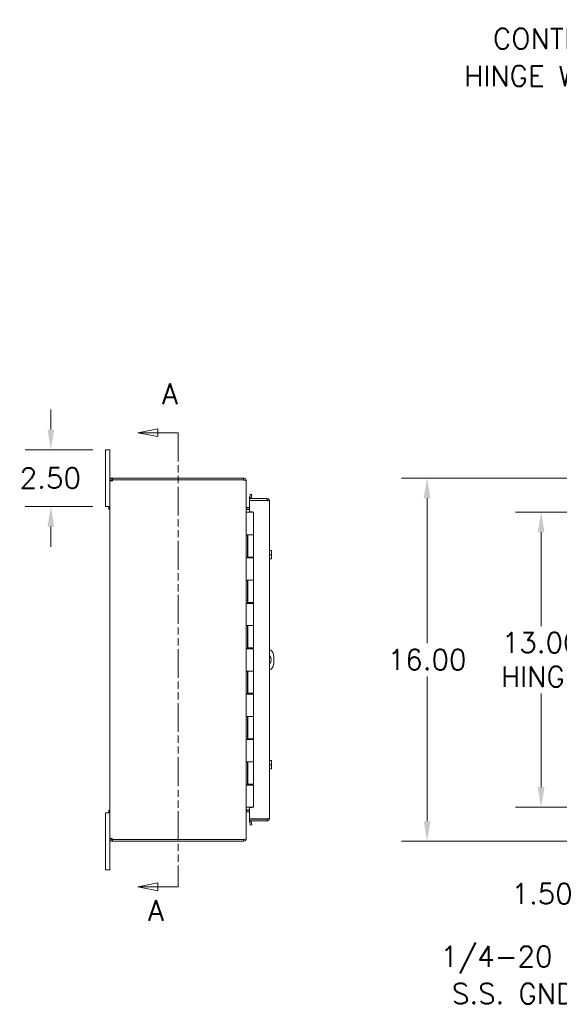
# Model space of a CAD drawing. Header units: inches. Extents: x 4 to 147, y 2 to 94.
# Tile 2 of 9: x 4 to 28, y 44 to 87. Entities that reach past the tile are written whole.
import ezdxf

# ---------------------------------------------------------------- set-up
doc = ezdxf.new("R2010")
doc.units = ezdxf.units.IN
doc.header["$LTSCALE"] = 9
doc.header["$MEASUREMENT"] = 0
doc.linetypes.add('DOUBLE_DASH_CHAIN', pattern=[1.2403, 0.6614, -0.0827, 0.1654, -0.0827, 0.1654, -0.0827])
for name, color, linetype, lineweight in [('Dimension (ANSI)', 7, 'Continuous', 5), ('Section Line (ANSI)', 7, 'DOUBLE_DASH_CHAIN', 5), ('Symbol (ANSI)', 7, 'Continuous', 5), ('Visible (ANSI)', 7, 'Continuous', 5)]:
    doc.layers.add(name, color=color, linetype=linetype, lineweight=lineweight)
doc.styles.add('ROMANS', font='romans.shx')
doc.dimstyles.new('Default (ANSI)', dxfattribs={"dimscale": 9, "dimtxt": 0.1, "dimasz": 0.098425, "dimexe": 0.125, "dimexo": 0.0625, "dimgap": 0.031496, "dimtad": 0, "dimtih": 1, "dimtoh": 1, "dimrnd": 1e-08, "dimzin": 0, "dimdsep": 46, "dimtxsty": 'ROMANS', "dimcen": 0.09, "dimdle": 0.393701, "dimclrd": 256, "dimclre": 256, "dimclrt": 256, "dimadec": 0, "dimazin": 0, "dimtfac": 1, "dimtofl": 0, "dimtmove": 0, "dimatfit": 3, "dimfxl": 1, "dimtolj": 1, "dimtzin": 0, "dimlwd": -1, "dimlwe": -1, "dimarcsym": 0})
doc.dimstyles.new('Default (ANSI)$7', dxfattribs={"dimscale": 9, "dimtxt": 0.1, "dimasz": 0.098425, "dimexe": 0.125, "dimexo": 0.0625, "dimgap": 0.031496, "dimtad": 0, "dimtih": 1, "dimtoh": 1, "dimrnd": 1e-08, "dimzin": 0, "dimdsep": 46, "dimtxsty": 'ROMANS', "dimcen": 0.09, "dimdle": 0.393701, "dimclrd": 256, "dimclre": 256, "dimclrt": 256, "dimadec": 0, "dimazin": 0, "dimtfac": 1, "dimtofl": 0, "dimtmove": 0, "dimatfit": 3, "dimfxl": 1, "dimtolj": 1, "dimtzin": 0, "dimlwd": -1, "dimlwe": -1, "dimarcsym": 0})

# ---------------------------------------------------------------- blocks, each defined once
blk = doc.blocks.new('2dTransSection0')
at = {"layer": 'Section Line (ANSI)', "linetype": 'Continuous'}
for p, q in [((1.1157, 7.6741), (1.0177, 7.6546)), ((1.1157, 7.6351), (1.1157, 7.6741)), ((1.1157, 7.6546), (1.0177, 7.6546)), ((1.0177, 7.6546), (1.1157, 7.6351)), ((1.2147, 7.6546), (1.1157, 7.6546)), ((1.2147, 7.6546), (1.2147, 7.6386)), ((1.1157, 5.4518), (1.0177, 5.4323)), ((1.1157, 5.4128), (1.1157, 5.4518)), ((1.2147, 5.4483), (1.2147, 5.4323)), ((1.1157, 5.4323), (1.0177, 5.4323)), ((1.0177, 5.4323), (1.1157, 5.4128)), ((1.2147, 5.4323), (1.1157, 5.4323))]:
    blk.add_line(p, q, dxfattribs=at)
at = {"layer": 'Section Line (ANSI)', "linetype": 'DOUBLE_DASH_CHAIN', "ltscale": 0.023718}
blk.add_line((1.2147, 7.6546), (1.2147, 5.4323), dxfattribs=at)
at = {"layer": 'Section Line (ANSI)', "linetype": 'Continuous', "flags": 128}
for points in [[(1.1157, 7.6741), (1.0177, 7.6546), (1.1157, 7.6351), (1.1157, 7.6741)], [(1.1157, 5.4518), (1.0177, 5.4323), (1.1157, 5.4128), (1.1157, 5.4518)]]:
    blk.add_lwpolyline(points, dxfattribs=at)
at = {"layer": 'Section Line (ANSI)'}
for points in [[(1.1157, 7.6741), (1.0177, 7.6546), (1.1157, 7.6351), (1.1157, 7.6741)], [(1.1157, 5.4518), (1.0177, 5.4323), (1.1157, 5.4128), (1.1157, 5.4518)]]:
    blk.add_solid(points, dxfattribs=at)
at = {"layer": 'Section Line (ANSI)', "char_height": 0.1, "attachment_point": 7, "style": 'ROMANS'}
for insert in [(1.1349, 7.7949), (1.0666, 5.2659)]:
    blk.add_mtext('A', dxfattribs=dict(at, insert=insert))
blk = doc.blocks.new('*D14')
at = {"layer": 'Defpoints', "color": 0, "transparency": 16777216}
for p in [(35.667, 65.391), (26.914, 52.391), (35.667, 52.391)]:
    blk.add_point(p, dxfattribs=at)
at = {"layer": 'Dimension (ANSI)', "transparency": 16777216}
for p, q in [((35.105, 65.391), (25.789, 65.391)), ((26.914, 64.505), (26.914, 60.375)), ((26.914, 53.277), (26.914, 57.408)), ((35.105, 52.391), (25.789, 52.391))]:
    blk.add_line(p, q, dxfattribs=at)
for points in [[(26.766, 64.505), (27.061, 64.505), (26.914, 65.391)], [(26.766, 53.277), (27.061, 53.277), (26.914, 52.391)]]:
    blk.add_solid(points, dxfattribs=at)
at = {"layer": 'Dimension (ANSI)', "transparency": 16777216, "insert": (26.914, 58.891), "char_height": 0.9, "attachment_point": 5, "style": 'ROMANS'}
blk.add_mtext('\\A1;13.00{\\PHINGE}', dxfattribs=at)
blk = doc.blocks.new('*D16')
at = {"layer": 'Defpoints', "color": 0, "transparency": 16777216}
for p in [(29.39, 52.391), (35.667, 52.391), (35.608, 50.891)]:
    blk.add_point(p, dxfattribs=at)
at = {"layer": 'Dimension (ANSI)', "transparency": 16777216}
for p, q in [((29.39, 53.277), (29.39, 54.163)), ((35.105, 52.391), (28.265, 52.391)), ((35.045, 50.891), (28.265, 50.891)), ((29.39, 50.005), (29.39, 48.582)), ((29.39, 48.582), (28.504, 48.582))]:
    blk.add_line(p, q, dxfattribs=at)
for points in [[(29.243, 53.277), (29.538, 53.277), (29.39, 52.391)], [(29.243, 50.005), (29.538, 50.005), (29.39, 50.891)]]:
    blk.add_solid(points, dxfattribs=at)
at = {"layer": 'Dimension (ANSI)', "transparency": 16777216, "insert": (25.607, 49.032), "char_height": 0.9, "attachment_point": 1, "style": 'ROMANS'}
blk.add_mtext('\\A1;1.50', dxfattribs=at)
blk = doc.blocks.new('*D17')
at = {"layer": 'Defpoints', "color": 0, "transparency": 16777216}
for p in [(35.608, 66.891), (21.894, 50.891), (35.608, 50.891)]:
    blk.add_point(p, dxfattribs=at)
at = {"layer": 'Dimension (ANSI)', "transparency": 16777216}
for p, q in [((35.045, 66.891), (20.769, 66.891)), ((21.894, 66.005), (21.894, 59.625)), ((21.894, 51.777), (21.894, 58.158)), ((35.045, 50.891), (20.769, 50.891))]:
    blk.add_line(p, q, dxfattribs=at)
for points in [[(21.746, 66.005), (22.041, 66.005), (21.894, 66.891)], [(21.746, 51.777), (22.041, 51.777), (21.894, 50.891)]]:
    blk.add_solid(points, dxfattribs=at)
at = {"layer": 'Dimension (ANSI)', "transparency": 16777216, "insert": (20.158, 59.341), "char_height": 0.9, "attachment_point": 1, "style": 'ROMANS'}
blk.add_mtext('\\A1;16.00', dxfattribs=at)
blk = doc.blocks.new('*D37')
at = {"layer": 'Defpoints', "color": 0, "transparency": 16777216}
for p in [(5.327, 68.141), (7.74, 68.141), (7.74, 65.641)]:
    blk.add_point(p, dxfattribs=at)
at = {"layer": 'Dimension (ANSI)', "transparency": 16777216}
for p, q in [((5.327, 69.027), (5.327, 69.913)), ((7.178, 68.141), (4.202, 68.141)), ((7.178, 65.641), (4.202, 65.641)), ((5.327, 64.755), (5.327, 63.869))]:
    blk.add_line(p, q, dxfattribs=at)
for points in [[(5.179, 69.027), (5.475, 69.027), (5.327, 68.141)], [(5.179, 64.755), (5.475, 64.755), (5.327, 65.641)]]:
    blk.add_solid(points, dxfattribs=at)
at = {"layer": 'Dimension (ANSI)', "transparency": 16777216, "insert": (3.955, 67.341), "char_height": 0.9, "attachment_point": 1, "style": 'ROMANS'}
blk.add_mtext('\\A1;2.50', dxfattribs=at)

msp = doc.modelspace()

# ---------------------------------------------------------------- linework, layer by layer
at = {"layer": 'Visible (ANSI)'}
for p, q in [((7.92, 68.141), (7.74, 68.141)), ((7.74, 67.891), (7.74, 68.141)), ((7.92, 68.141), (7.92, 67.891)), ((7.74, 67.891), (7.74, 65.891)), ((7.92, 66.786), (7.92, 67.891)), ((8.025, 66.891), (8.048, 66.891)), ((8.025, 66.891), (8.025, 66.841)), ((8.025, 66.841), (8.025, 66.817)), ((8.048, 66.817), (8.025, 66.817)), ((13.815, 66.891), (8.048, 66.891)), ((8.048, 66.891), (8.048, 66.817)), ((8.048, 66.817), (13.815, 66.817)), ((8.05, 66.812), (13.815, 66.812)), ((13.815, 66.817), (13.815, 66.891)), ((13.815, 66.806), (13.815, 66.812)), ((7.97, 66.786), (7.92, 66.786)), ((7.92, 66.774), (7.92, 66.786)), ((7.97, 66.774), (7.92, 66.774)), ((7.92, 51.008), (7.92, 66.774)), ((7.994, 66.786), (7.97, 66.786)), ((7.994, 66.774), (7.97, 66.774)), ((7.994, 66.786), (7.994, 66.774)), ((13.913, 66.786), (13.92, 66.786)), ((13.92, 66.775), (13.92, 66.786)), ((13.92, 66.775), (13.92, 51.007)), ((14.848, 65.985), (14.079, 65.985)), ((14.079, 65.985), (14.079, 65.911)), ((14.081, 66.036), (14.08, 66.034)), ((14.107, 66.184), (14.081, 66.036)), ((14.081, 66.036), (14.153, 66.023)), ((14.18, 66.171), (14.107, 66.184)), ((14.153, 66.023), (14.18, 66.171)), ((14.153, 66.023), (14.153, 66.022)), ((14.848, 65.911), (14.848, 65.985)), ((7.74, 65.641), (7.74, 65.891)), ((7.74, 65.641), (7.92, 65.641)), ((7.883, 65.521), (7.883, 65.641)), ((7.92, 65.641), (7.883, 65.641)), ((7.92, 65.521), (7.883, 65.521)), ((13.951, 65.59), (14.079, 65.59)), ((13.951, 65.516), (14.079, 65.516)), ((13.951, 65.505), (14.079, 65.505)), ((14.079, 65.911), (14.848, 65.911)), ((14.079, 65.9), (14.079, 65.407)), ((14.848, 65.9), (14.079, 65.9)), ((14.954, 65.88), (14.954, 51.903)), ((13.92, 65.391), (13.922, 65.391)), ((13.922, 65.391), (14.008, 65.391)), ((14.245, 65.391), (14.008, 65.391)), ((14.079, 65.407), (14.204, 65.407)), ((14.204, 65.407), (14.204, 65.391)), ((14.245, 65.391), (14.245, 64.391)), ((13.92, 63.371), (13.92, 64.391)), ((13.922, 64.391), (13.92, 64.391)), ((13.922, 64.391), (14.008, 64.391)), ((13.983, 64.391), (13.983, 63.371)), ((13.995, 64.391), (13.995, 63.411)), ((14.245, 64.391), (14.008, 64.391)), ((14.008, 64.391), (14.245, 64.391)), ((14.245, 64.391), (14.245, 63.411)), ((13.92, 63.371), (13.922, 63.371)), ((14.008, 63.371), (13.922, 63.371)), ((14.245, 63.411), (13.995, 63.411)), ((14.008, 63.371), (14.245, 63.371)), ((14.135, 63.411), (14.135, 63.371)), ((14.167, 63.371), (14.167, 63.411)), ((14.229, 63.411), (14.229, 63.371)), ((14.245, 63.371), (14.245, 62.391)), ((14.954, 63.704), (15.021, 63.704)), ((14.954, 63.516), (15.021, 63.516)), ((14.954, 63.329), (15.021, 63.329)), ((15.042, 63.704), (15.021, 63.704)), ((15.021, 63.329), (15.042, 63.329)), ((15.045, 63.61), (15.045, 63.7)), ((15.045, 63.422), (15.045, 63.61)), ((15.045, 63.332), (15.045, 63.422)), ((13.92, 61.371), (13.92, 62.391)), ((13.922, 62.391), (13.92, 62.391)), ((13.922, 62.391), (14.008, 62.391)), ((13.983, 62.391), (13.983, 61.371)), ((13.995, 62.391), (13.995, 61.411)), ((14.245, 62.391), (14.008, 62.391)), ((14.008, 62.391), (14.245, 62.391)), ((14.245, 62.391), (14.245, 61.411)), ((13.92, 61.371), (13.922, 61.371)), ((14.008, 61.371), (13.922, 61.371)), ((14.245, 61.411), (13.995, 61.411)), ((14.008, 61.371), (14.245, 61.371)), ((14.135, 61.411), (14.135, 61.371)), ((14.167, 61.371), (14.167, 61.411)), ((14.229, 61.411), (14.229, 61.371)), ((14.245, 61.371), (14.245, 60.391)), ((13.92, 59.371), (13.92, 60.391)), ((13.922, 60.391), (13.92, 60.391)), ((13.922, 60.391), (14.008, 60.391)), ((13.983, 60.391), (13.983, 59.371)), ((13.995, 60.391), (13.995, 59.411)), ((14.245, 60.391), (14.008, 60.391)), ((14.008, 60.391), (14.245, 60.391)), ((14.245, 60.391), (14.245, 59.411)), ((13.92, 59.371), (13.922, 59.371)), ((14.008, 59.371), (13.922, 59.371)), ((14.245, 59.411), (13.995, 59.411)), ((14.008, 59.371), (14.245, 59.371)), ((14.135, 59.411), (14.135, 59.371)), ((14.167, 59.371), (14.167, 59.411)), ((14.229, 59.411), (14.229, 59.371)), ((14.245, 59.371), (14.245, 58.391)), ((15.15, 59.016), (15.15, 58.766)), ((13.92, 57.371), (13.92, 58.391)), ((13.922, 58.391), (13.92, 58.391)), ((13.922, 58.391), (14.008, 58.391)), ((13.983, 58.391), (13.983, 57.371)), ((13.995, 58.391), (13.995, 57.411)), ((14.245, 58.391), (14.008, 58.391)), ((14.008, 58.391), (14.245, 58.391)), ((14.245, 58.391), (14.245, 57.411)), ((13.92, 57.371), (13.922, 57.371)), ((14.008, 57.371), (13.922, 57.371)), ((14.245, 57.411), (13.995, 57.411)), ((14.008, 57.371), (14.245, 57.371)), ((14.135, 57.411), (14.135, 57.371)), ((14.167, 57.371), (14.167, 57.411)), ((14.229, 57.411), (14.229, 57.371)), ((14.245, 57.371), (14.245, 56.391)), ((13.922, 56.391), (13.92, 56.391)), ((13.92, 55.371), (13.92, 56.391)), ((13.922, 56.391), (14.008, 56.391)), ((13.983, 56.391), (13.983, 55.371)), ((13.995, 56.391), (13.995, 55.411)), ((14.245, 56.391), (14.008, 56.391)), ((14.008, 56.391), (14.245, 56.391)), ((14.245, 56.391), (14.245, 55.411)), ((13.92, 55.371), (13.922, 55.371)), ((14.008, 55.371), (13.922, 55.371)), ((14.245, 55.411), (13.995, 55.411)), ((14.008, 55.371), (14.245, 55.371)), ((14.135, 55.411), (14.135, 55.371)), ((14.167, 55.371), (14.167, 55.411)), ((14.229, 55.411), (14.229, 55.371)), ((14.245, 55.371), (14.245, 54.391)), ((13.92, 53.371), (13.92, 54.391)), ((13.922, 54.391), (13.92, 54.391)), ((13.922, 54.391), (14.008, 54.391)), ((13.983, 54.391), (13.983, 53.371)), ((13.995, 54.391), (13.995, 53.411)), ((14.245, 54.391), (14.008, 54.391)), ((14.008, 54.391), (14.245, 54.391)), ((14.245, 54.391), (14.245, 53.411)), ((14.954, 54.454), (15.021, 54.454)), ((14.954, 54.266), (15.021, 54.266)), ((15.042, 54.454), (15.021, 54.454)), ((15.045, 54.36), (15.045, 54.45)), ((15.045, 54.172), (15.045, 54.36)), ((14.954, 54.079), (15.021, 54.079)), ((15.021, 54.079), (15.042, 54.079)), ((15.045, 54.082), (15.045, 54.172)), ((13.92, 53.371), (13.922, 53.371)), ((14.008, 53.371), (13.922, 53.371)), ((14.245, 53.411), (13.995, 53.411)), ((14.008, 53.371), (14.245, 53.371)), ((14.135, 53.411), (14.135, 53.371)), ((14.167, 53.371), (14.167, 53.411)), ((14.229, 53.411), (14.229, 53.371)), ((14.245, 53.371), (14.245, 52.391)), ((7.92, 52.141), (7.74, 52.141)), ((7.74, 51.891), (7.74, 52.141)), ((7.883, 52.141), (7.883, 52.261)), ((7.92, 52.261), (7.883, 52.261)), ((7.92, 52.141), (7.883, 52.141)), ((13.922, 52.391), (13.92, 52.391)), ((13.922, 52.391), (14.008, 52.391)), ((13.951, 52.277), (14.079, 52.277)), ((14.079, 52.266), (13.951, 52.266)), ((13.951, 52.192), (14.079, 52.192)), ((14.245, 52.391), (14.008, 52.391)), ((14.204, 52.375), (14.079, 52.375)), ((14.079, 52.375), (14.079, 51.882)), ((14.204, 52.391), (14.204, 52.375)), ((7.74, 51.891), (7.74, 49.891)), ((14.079, 51.882), (14.848, 51.882)), ((14.848, 51.871), (14.079, 51.871)), ((14.079, 51.871), (14.079, 51.797)), ((14.079, 51.797), (14.848, 51.797)), ((14.08, 51.748), (14.081, 51.746)), ((14.153, 51.759), (14.081, 51.746)), ((14.081, 51.746), (14.107, 51.599)), ((14.153, 51.759), (14.153, 51.761)), ((14.18, 51.611), (14.153, 51.759)), ((14.848, 51.797), (14.848, 51.871)), ((14.107, 51.599), (14.18, 51.611)), ((7.92, 51.008), (7.97, 51.008)), ((7.92, 50.996), (7.92, 51.008)), ((7.92, 49.891), (7.92, 50.996)), ((7.92, 50.996), (7.97, 50.996)), ((7.97, 51.008), (7.994, 51.008)), ((7.97, 50.996), (7.994, 50.996)), ((7.994, 51.008), (7.994, 50.996)), ((8.025, 50.965), (8.025, 50.941)), ((8.025, 50.965), (8.048, 50.965)), ((8.025, 50.941), (8.025, 50.891)), ((8.048, 50.891), (8.025, 50.891)), ((8.048, 50.965), (8.048, 50.891)), ((8.048, 50.965), (13.815, 50.965)), ((8.048, 50.891), (13.815, 50.891)), ((13.815, 50.97), (8.05, 50.97)), ((13.815, 50.97), (13.815, 50.976)), ((13.815, 50.891), (13.815, 50.965)), ((13.913, 50.996), (13.92, 50.996)), ((13.92, 50.996), (13.92, 51.007)), ((7.74, 49.641), (7.74, 49.891)), ((7.92, 49.891), (7.92, 49.641)), ((7.74, 49.641), (7.92, 49.641))]:
    msp.add_line(p, q, dxfattribs=at)
for centre, radius, start, end in [((7.982, 66.829), 0.07, 308.0474, 346.0359), ((13.815, 66.786), 0.0312, 38.2337, 90), ((14.184, 66.016), 0.105, 170, 197.2722), ((14.184, 66.016), 0.0313, 170, 270), ((13.951, 65.621), 0.105, 262.0691, 270), ((14.779, 63.516), 0.323, 34.715, 35.5377), ((14.779, 63.516), 0.323, 324.4623, 325.285), ((14.775, 59.016), 0.375, 0, 61.6089), ((14.775, 58.891), 0.25, 315.4985, 44.5015), ((14.775, 58.766), 0.375, 298.3911, 0), ((14.779, 54.266), 0.323, 34.715, 35.5377), ((14.779, 54.266), 0.323, 324.4623, 325.285), ((13.951, 52.161), 0.105, 90, 97.9309), ((14.184, 51.766), 0.105, 162.7278, 190), ((14.184, 51.766), 0.0313, 90, 190), ((7.982, 50.953), 0.07, 13.9641, 51.9526), ((13.815, 50.996), 0.0312, 270, 321.7663)]:
    msp.add_arc(centre, radius, start, end, dxfattribs=at)
for centre, start_param, end_param in [((14.779, 63.61), 0, 0.420534), ((14.779, 63.61), 5.862651, 6.283185), ((14.779, 63.422), 0, 0.420534), ((14.779, 63.422), 5.862651, 6.283185), ((14.779, 54.36), 0, 0.420534), ((14.779, 54.36), 5.862651, 6.283185), ((14.779, 54.172), 0, 0.420534), ((14.779, 54.172), 5.862651, 6.283185)]:
    msp.add_ellipse(centre, major_axis=(0.265, 0), ratio=0.866025, start_param=start_param, end_param=end_param, dxfattribs=at)
for points, knots in [([(7.92, 66.786), (7.92, 66.808), (7.929, 66.836), (7.947, 66.856), (7.966, 66.877), (7.994, 66.889), (8.017, 66.891), (8.02, 66.891), (8.023, 66.891), (8.025, 66.891)], [-0.664052, -0.664052, -0.664052, -0.664052, -0.038913, -0.038913, -0.038913, 0.586575, 0.586575, 0.586575, 0.664052, 0.664052, 0.664052, 0.664052]), ([(8.025, 66.817), (8.017, 66.817), (8.005, 66.812), (7.999, 66.803), (7.996, 66.797), (7.994, 66.791), (7.994, 66.786)], [-0.664052, -0.664052, -0.664052, -0.664052, 0.169869, 0.169869, 0.169869, 0.664052, 0.664052, 0.664052, 0.664052]), ([(13.92, 66.786), (13.92, 66.823), (13.899, 66.859), (13.867, 66.877), (13.851, 66.886), (13.833, 66.891), (13.815, 66.891)], [-1.570796, -1.570796, -1.570796, -1.570796, -0.520146, -0.520146, -0.520146, 0, 0, 0, 0]), ([(13.815, 66.806), (13.852, 66.806), (13.888, 66.8), (13.906, 66.79), (13.915, 66.786), (13.92, 66.78), (13.92, 66.775)], [0, 0, 0, 0, 1.050651, 1.050651, 1.050651, 1.570796, 1.570796, 1.570796, 1.570796]), ([(8.025, 66.774), (8.003, 66.765), (7.975, 66.76), (7.955, 66.759), (7.934, 66.758), (7.922, 66.763), (7.92, 66.771), (7.92, 66.772), (7.92, 66.773), (7.92, 66.774)], [-2.234849, -2.234849, -2.234849, -2.234849, -1.609709, -1.609709, -1.609709, -0.984221, -0.984221, -0.984221, -0.906744, -0.906744, -0.906744, -0.906744]), ([(14.848, 65.985), (14.886, 65.985), (14.922, 65.964), (14.94, 65.931), (14.949, 65.916), (14.954, 65.898), (14.954, 65.88)], [-1, -1, -1, -1, -0.327519, -0.327519, -0.327519, 0, 0, 0, 0]), ([(13.951, 65.59), (13.94, 65.59), (13.928, 65.597), (13.923, 65.608), (13.921, 65.612), (13.92, 65.617), (13.92, 65.621)], [-3.141593, -3.141593, -3.141593, -3.141593, -2.012802, -2.012802, -2.012802, -1.570796, -1.570796, -1.570796, -1.570796]), ([(13.951, 65.505), (13.94, 65.505), (13.928, 65.529), (13.923, 65.565), (13.921, 65.579), (13.92, 65.595), (13.92, 65.61)], [-3.141593, -3.141593, -3.141593, -3.141593, -2.012802, -2.012802, -2.012802, -1.570796, -1.570796, -1.570796, -1.570796]), ([(14.875, 65.896), (14.87, 65.904), (14.862, 65.909), (14.853, 65.911), (14.851, 65.911), (14.85, 65.911), (14.848, 65.911)], [0.3652124, 0.3652124, 0.3652124, 0.3652124, 0.9110099, 0.9110099, 0.9110099, 1, 1, 1, 1]), ([(14.875, 65.897), (14.902, 65.893), (14.926, 65.89), (14.94, 65.886), (14.949, 65.884), (14.954, 65.882), (14.954, 65.88)], [-0.8395462, -0.8395462, -0.8395462, -0.8395462, -0.3275189, -0.3275189, -0.3275189, 0, 0, 0, 0]), ([(13.951, 52.277), (13.94, 52.277), (13.928, 52.253), (13.923, 52.217), (13.921, 52.203), (13.92, 52.187), (13.92, 52.172)], [-3.141593, -3.141593, -3.141593, -3.141593, -2.012802, -2.012802, -2.012802, -1.570796, -1.570796, -1.570796, -1.570796]), ([(13.951, 52.192), (13.94, 52.192), (13.928, 52.185), (13.923, 52.174), (13.921, 52.17), (13.92, 52.165), (13.92, 52.161)], [-3.141593, -3.141593, -3.141593, -3.141593, -2.012802, -2.012802, -2.012802, -1.570796, -1.570796, -1.570796, -1.570796]), ([(14.875, 51.886), (14.87, 51.878), (14.862, 51.873), (14.853, 51.872), (14.851, 51.871), (14.85, 51.871), (14.848, 51.871)], [0.3652124, 0.3652124, 0.3652124, 0.3652124, 0.9110099, 0.9110099, 0.9110099, 1, 1, 1, 1]), ([(14.875, 51.801), (14.902, 51.808), (14.926, 51.826), (14.94, 51.851), (14.949, 51.867), (14.954, 51.885), (14.954, 51.903)], [-0.8395462, -0.8395462, -0.8395462, -0.8395462, -0.3275189, -0.3275189, -0.3275189, 0, 0, 0, 0]), ([(14.875, 51.886), (14.902, 51.889), (14.926, 51.893), (14.94, 51.896), (14.949, 51.898), (14.954, 51.9), (14.954, 51.903)], [-0.8395462, -0.8395462, -0.8395462, -0.8395462, -0.3275189, -0.3275189, -0.3275189, 0, 0, 0, 0]), ([(7.92, 51.008), (7.92, 51.017), (7.929, 51.023), (7.947, 51.023), (7.966, 51.024), (7.994, 51.02), (8.017, 51.012), (8.02, 51.011), (8.023, 51.009), (8.025, 51.008)], [0.906744, 0.906744, 0.906744, 0.906744, 1.531883, 1.531883, 1.531883, 2.157371, 2.157371, 2.157371, 2.234849, 2.234849, 2.234849, 2.234849]), ([(8.025, 50.891), (8.003, 50.891), (7.975, 50.9), (7.955, 50.918), (7.934, 50.937), (7.922, 50.965), (7.92, 50.988), (7.92, 50.991), (7.92, 50.994), (7.92, 50.996)], [-0.664052, -0.664052, -0.664052, -0.664052, -0.038913, -0.038913, -0.038913, 0.586575, 0.586575, 0.586575, 0.664052, 0.664052, 0.664052, 0.664052]), ([(7.994, 50.996), (7.994, 50.988), (7.999, 50.976), (8.009, 50.97), (8.014, 50.967), (8.02, 50.965), (8.025, 50.965)], [-0.664052, -0.664052, -0.664052, -0.664052, 0.169869, 0.169869, 0.169869, 0.664052, 0.664052, 0.664052, 0.664052]), ([(13.92, 51.007), (13.92, 50.996), (13.899, 50.986), (13.867, 50.98), (13.851, 50.978), (13.833, 50.976), (13.815, 50.976)], [-1.570796, -1.570796, -1.570796, -1.570796, -0.520146, -0.520146, -0.520146, 0, 0, 0, 0]), ([(13.815, 50.891), (13.852, 50.891), (13.888, 50.912), (13.906, 50.944), (13.915, 50.96), (13.92, 50.978), (13.92, 50.996)], [0, 0, 0, 0, 1.050651, 1.050651, 1.050651, 1.570796, 1.570796, 1.570796, 1.570796])]:
    msp.add_open_spline(points, degree=3, knots=knots, dxfattribs=at)
for points in [[(7.994, 66.774), (7.994, 66.77), (7.995, 66.767), (7.996, 66.765)], [(14.848, 65.9), (14.857, 65.899), (14.866, 65.898), (14.875, 65.897)], [(14.848, 51.882), (14.857, 51.883), (14.866, 51.885), (14.875, 51.886)], [(14.848, 51.797), (14.857, 51.797), (14.866, 51.798), (14.875, 51.801)], [(7.995, 51.018), (7.995, 51.015), (7.994, 51.012), (7.994, 51.008)]]:
    msp.add_open_spline(points, degree=3, dxfattribs=at)

# ---------------------------------------------------------------- block references
at = {"layer": 'Section Line (ANSI)', "xscale": 9, "yscale": 9, "zscale": 9}
msp.add_blockref('2dTransSection0', (0, 0), dxfattribs=at)

# ---------------------------------------------------------------- texts
at = {"layer": 'Symbol (ANSI)', "char_height": 0.9, "attachment_point": 6, "line_spacing_factor": 1.093904, "style": 'ROMANS'}
for s, insert, width in [('{\\fRomanS|b0|i0;\\H0.9000;CONTINUOUS\\PHINGE W/ S.S.\\P\\fromans|b0|i0;\\H0.9000;PIN}', (32.388, 84.608), 10.57356), ('{\\fRomanS|b0|i0;\\H0.9000;1/4-20 X 1/2"\\P\\fromans|b0|i0;\\H0.9000;S.S. GND. STUD}', (32.431, 44.998), 11.64177)]:
    msp.add_mtext(s, dxfattribs=dict(at, insert=insert, width=width))

# ---------------------------------------------------------------- dimensions: what is measured, and where the dimension line sits
at = {"layer": 'Dimension (ANSI)'}
for base, p1, p2, angle, picture, middle in [((5.327, 68.141), (7.74, 65.641), (7.74, 68.141), 90, '*D37', (5.327, 66.891)), ((21.894, 50.891), (35.608, 66.891), (35.608, 50.891), 270, '*D17', (21.894, 58.891)), ((29.39, 52.391), (35.608, 50.891), (35.667, 52.391), 90, '*D16', (26.914, 48.582))]:
    dim = msp.add_linear_dim(base=base, p1=p1, p2=p2, angle=angle, dimstyle='Default (ANSI)', override={"dimdec": 2, "dimtp": 0, "dimtm": 0, "dimtdec": 2, "dimatfit": 1}, dxfattribs=at)
    dim.commit()
    dim.dimension.update_dxf_attribs({"geometry": picture, "text_midpoint": middle, "dimtype": 160})
dim = msp.add_linear_dim(base=(26.914, 52.391), p1=(35.667, 65.391), p2=(35.667, 52.391), angle=270, text='<>{\\PHINGE}', dimstyle='Default (ANSI)', override={"dimdec": 2, "dimtp": 0, "dimtm": 0, "dimtdec": 2, "dimatfit": 1}, dxfattribs=at)
dim.commit()
dim.dimension.update_dxf_attribs({"geometry": '*D14', "text_midpoint": (26.914, 58.891), "dimtype": 160})

# ---------------------------------------------------------------- leaders
at = {"layer": 'Symbol (ANSI)', "annotation_type": 0, "has_hookline": 1, "hookline_direction": 1}
for points, text_width in [([(35.771, 87.083), (33.557, 84.608), (32.671, 84.608)], 10.131), ([(38.179, 53.656), (33.6, 44.998), (32.714, 44.998)], 11.181)]:
    msp.add_leader(points, dimstyle='Default (ANSI)$7', override={"dimtad": 0}, dxfattribs=dict(at, text_width=text_width))

doc.saveas('drawing.dxf')
